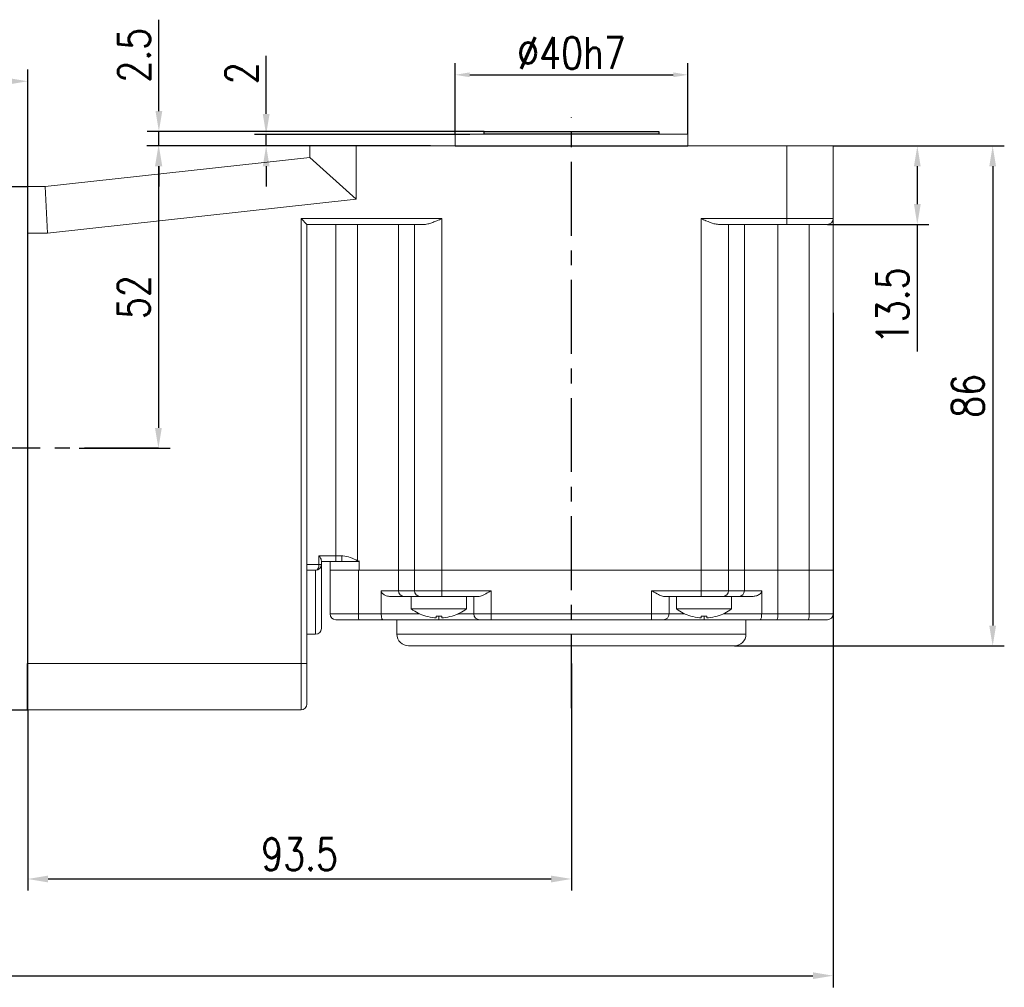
# Model space of a CAD drawing. Header units: inches. Extents: x 837 to 6223, y -2862 to 3098.
# Tile 52 of 139: x 4672 to 4841, y -464 to -298. Entities that reach past the tile are written whole.
import ezdxf

# ---------------------------------------------------------------- set-up
doc = ezdxf.new("R2010")
doc.units = ezdxf.units.IN
doc.header["$LTSCALE"] = 10
doc.header["$MEASUREMENT"] = 0
doc.linetypes.add('CENTER', pattern=[10.16, 6.35, -1.27, 1.27, -1.27])
for name, color, linetype in [('1轮廓实线层', 7, 'Continuous'), ('3中心线层', 1, 'CENTER'), ('7标注层', 4, 'Continuous')]:
    doc.layers.add(name, color=color, linetype=linetype)
doc.styles.add('TH_GBDIM', font='romans.shx', dxfattribs={"width": 0.8, "bigfont": 'gbcbig.shx'})
doc.dimstyles.new('TH_GBDIM', dxfattribs={"dimtxt": 3.5, "dimasz": 2.5, "dimexe": 2, "dimexo": 0, "dimgap": 1, "dimtad": 1, "dimdec": 4, "dimdsep": 46, "dimtxsty": 'TH_GBDIM', "dimcen": 0.09, "dimclrd": 4, "dimclre": 4, "dimclrt": 3, "dimadec": 0, "dimazin": 0, "dimtfac": 1, "dimtdec": 4, "dimtmove": 0, "dimatfit": 3, "dimfxl": 1, "dimtzin": 0, "dimarcsym": 0})

# ---------------------------------------------------------------- blocks, each defined once
blk = doc.blocks.new('*D729')
at = {"layer": '7标注层', "color": 4, "lineweight": -2, "transparency": 16777216}
for p, q in [((4766.48, -408.7), (4766.48, -447.74)), ((4672.98, -416.65), (4672.98, -447.74)), ((4676.48, -445.74), (4762.98, -445.74))]:
    blk.add_line(p, q, dxfattribs=at)
at = {"layer": '7标注层', "color": 4, "transparency": 16777216}
for points in [[(4676.48, -445.16), (4676.48, -446.33), (4672.98, -445.74)], [(4762.98, -445.16), (4762.98, -446.33), (4766.48, -445.74)]]:
    blk.add_solid(points, dxfattribs=at)
at = {"layer": 'Defpoints', "color": 0, "transparency": 16777216}
for p in [(4766.48, -408.7), (4672.98, -416.65), (4766.48, -445.74)]:
    blk.add_point(p, dxfattribs=at)
at = {"layer": '7标注层', "color": 3, "transparency": 16777216, "insert": (4719.73, -441.49), "char_height": 5.5, "attachment_point": 5, "style": 'TH_GBDIM'}
blk.add_mtext('93.5', dxfattribs=at)
blk = doc.blocks.new('*D819')
at = {"layer": '7标注层', "color": 4, "lineweight": -2, "transparency": 16777216}
for p, q in [((4811.48, -319.65), (4840.9, -319.65)), ((4838.9, -323.15), (4838.9, -402.15)), ((4794.48, -405.65), (4840.9, -405.65))]:
    blk.add_line(p, q, dxfattribs=at)
at = {"layer": '7标注层', "color": 4, "transparency": 16777216}
for points in [[(4838.31, -323.15), (4839.48, -323.15), (4838.9, -319.65)], [(4838.31, -402.15), (4839.48, -402.15), (4838.9, -405.65)]]:
    blk.add_solid(points, dxfattribs=at)
at = {"layer": 'Defpoints', "color": 0, "transparency": 16777216}
for p in [(4811.48, -319.65), (4794.48, -405.65), (4838.9, -405.65)]:
    blk.add_point(p, dxfattribs=at)
at = {"layer": '7标注层', "color": 3, "transparency": 16777216, "insert": (4834.65, -362.65), "char_height": 5.5, "attachment_point": 5, "rotation": 90, "style": 'TH_GBDIM'}
blk.add_mtext('86', dxfattribs=at)
blk = doc.blocks.new('*D820')
at = {"layer": '7标注层', "color": 4, "lineweight": -2, "transparency": 16777216}
for p, q in [((4812.62, -319.65), (4827.94, -319.65)), ((4825.94, -323.15), (4825.94, -329.65)), ((4810.48, -333.15), (4827.94, -333.15)), ((4825.94, -333.15), (4825.94, -355.03))]:
    blk.add_line(p, q, dxfattribs=at)
at = {"layer": '7标注层', "color": 4, "transparency": 16777216}
for points in [[(4825.36, -323.15), (4826.52, -323.15), (4825.94, -319.65)], [(4825.36, -329.65), (4826.52, -329.65), (4825.94, -333.15)]]:
    blk.add_solid(points, dxfattribs=at)
at = {"layer": 'Defpoints', "color": 0, "transparency": 16777216}
for p in [(4812.62, -319.65), (4825.94, -319.65), (4810.48, -333.15)]:
    blk.add_point(p, dxfattribs=at)
at = {"layer": '7标注层', "color": 3, "transparency": 16777216, "insert": (4821.69, -347.14), "char_height": 5.5, "attachment_point": 5, "rotation": 90, "style": 'TH_GBDIM'}
blk.add_mtext('13.5', dxfattribs=at)
blk = doc.blocks.new('*D718')
at = {"layer": '7标注层', "color": 4, "lineweight": -2, "transparency": 16777216}
for p, q in [((4721.48, -319.65), (4693.46, -319.65)), ((4695.46, -323.15), (4695.46, -368.15)), ((4681.81, -371.65), (4697.46, -371.65))]:
    blk.add_line(p, q, dxfattribs=at)
at = {"layer": '7标注层', "color": 4, "transparency": 16777216}
for points in [[(4694.87, -323.15), (4696.04, -323.15), (4695.46, -319.65)], [(4694.87, -368.15), (4696.04, -368.15), (4695.46, -371.65)]]:
    blk.add_solid(points, dxfattribs=at)
at = {"layer": 'Defpoints', "color": 0, "transparency": 16777216}
for p in [(4721.48, -319.65), (4681.81, -371.65), (4695.46, -371.65)]:
    blk.add_point(p, dxfattribs=at)
at = {"layer": '7标注层', "color": 3, "transparency": 16777216, "insert": (4691.21, -345.65), "char_height": 5.5, "attachment_point": 5, "rotation": 90, "style": 'TH_GBDIM'}
blk.add_mtext('52', dxfattribs=at)
blk = doc.blocks.new('*D725')
at = {"layer": '7标注层', "color": 4, "lineweight": -2, "transparency": 16777216}
for p, q in [((4713.98, -314.15), (4713.98, -304.16)), ((4748.99, -317.65), (4711.98, -317.65)), ((4713.98, -319.65), (4713.98, -317.65)), ((4736.29, -319.65), (4711.98, -319.65)), ((4713.98, -323.15), (4713.98, -326.65))]:
    blk.add_line(p, q, dxfattribs=at)
at = {"layer": '7标注层', "color": 4, "transparency": 16777216}
for points in [[(4713.4, -314.15), (4714.57, -314.15), (4713.98, -317.65)], [(4713.4, -323.15), (4714.57, -323.15), (4713.98, -319.65)]]:
    blk.add_solid(points, dxfattribs=at)
at = {"layer": 'Defpoints', "color": 0, "transparency": 16777216}
for p in [(4748.99, -317.65), (4713.98, -319.65), (4736.29, -319.65)]:
    blk.add_point(p, dxfattribs=at)
at = {"layer": '7标注层', "color": 3, "transparency": 16777216, "insert": (4709.73, -307.13), "char_height": 5.5, "attachment_point": 5, "rotation": 90, "style": 'TH_GBDIM'}
blk.add_mtext('2', dxfattribs=at)
blk = doc.blocks.new('*D726')
at = {"layer": '7标注层', "color": 4, "lineweight": -2, "transparency": 16777216}
for p, q in [((4746.48, -317.65), (4746.48, -305.41)), ((4786.48, -317.65), (4786.48, -305.41)), ((4748.98, -307.41), (4783.98, -307.41))]:
    blk.add_line(p, q, dxfattribs=at)
at = {"layer": '7标注层', "color": 4, "transparency": 16777216}
for points in [[(4748.98, -306.99), (4748.98, -307.82), (4746.48, -307.41)], [(4783.98, -306.99), (4783.98, -307.82), (4786.48, -307.41)]]:
    blk.add_solid(points, dxfattribs=at)
at = {"layer": 'Defpoints', "color": 0, "transparency": 16777216}
for p in [(4786.48, -307.41), (4746.48, -317.65), (4786.48, -317.65)]:
    blk.add_point(p, dxfattribs=at)
at = {"layer": '7标注层', "color": 3, "transparency": 16777216, "insert": (4766.48, -303.66), "char_height": 5.5, "attachment_point": 5, "style": 'TH_GBDIM'}
blk.add_mtext('%%C40h7', dxfattribs=at)
blk = doc.blocks.new('*D727')
at = {"layer": '7标注层', "color": 4, "lineweight": -2, "transparency": 16777216}
for p, q in [((4505.98, -348.36), (4505.98, -464.38)), ((4811.48, -348.36), (4811.48, -464.38)), ((4509.48, -462.38), (4807.98, -462.38))]:
    blk.add_line(p, q, dxfattribs=at)
at = {"layer": '7标注层', "color": 4, "transparency": 16777216}
for points in [[(4509.48, -461.79), (4509.48, -462.96), (4505.98, -462.38)], [(4807.98, -461.79), (4807.98, -462.96), (4811.48, -462.38)]]:
    blk.add_solid(points, dxfattribs=at)
at = {"layer": 'Defpoints', "color": 0, "transparency": 16777216}
for p in [(4505.98, -348.36), (4811.48, -348.36), (4811.48, -462.38)]:
    blk.add_point(p, dxfattribs=at)
at = {"layer": '7标注层', "color": 3, "transparency": 16777216, "insert": (4658.73, -458.13), "char_height": 5.5, "attachment_point": 5, "style": 'TH_GBDIM'}
blk.add_mtext('305.5', dxfattribs=at)
blk = doc.blocks.new('*D716')
at = {"layer": '7标注层', "color": 4, "lineweight": -2, "transparency": 16777216}
for p, q in [((4505.98, -371.66), (4505.98, -306.52)), ((4672.98, -408.66), (4672.98, -306.52)), ((4669.48, -308.52), (4509.48, -308.52))]:
    blk.add_line(p, q, dxfattribs=at)
at = {"layer": '7标注层', "color": 4, "transparency": 16777216}
for points in [[(4509.48, -307.94), (4509.48, -309.11), (4505.98, -308.52)], [(4669.48, -307.94), (4669.48, -309.11), (4672.98, -308.52)]]:
    blk.add_solid(points, dxfattribs=at)
at = {"layer": 'Defpoints', "color": 0, "transparency": 16777216}
for p in [(4505.98, -308.52), (4505.98, -371.66), (4672.98, -408.66)]:
    blk.add_point(p, dxfattribs=at)
at = {"layer": '7标注层', "color": 3, "transparency": 16777216, "insert": (4589.48, -304.27), "char_height": 5.5, "attachment_point": 5, "style": 'TH_GBDIM'}
blk.add_mtext('167', dxfattribs=at)
blk = doc.blocks.new('*D624')
at = {"layer": '7标注层', "color": 4, "lineweight": -2, "transparency": 16777216}
for p, q in [((4695.54, -313.65), (4695.54, -297.93)), ((4751.48, -317.15), (4693.54, -317.15)), ((4695.54, -319.65), (4695.54, -317.15)), ((4742.26, -319.65), (4693.54, -319.65)), ((4695.54, -323.15), (4695.54, -326.65))]:
    blk.add_line(p, q, dxfattribs=at)
at = {"layer": '7标注层', "color": 4, "transparency": 16777216}
for points in [[(4694.96, -313.65), (4696.12, -313.65), (4695.54, -317.15)], [(4694.96, -323.15), (4696.12, -323.15), (4695.54, -319.65)]]:
    blk.add_solid(points, dxfattribs=at)
at = {"layer": 'Defpoints', "color": 0, "transparency": 16777216}
for p in [(4751.48, -317.15), (4695.54, -319.65), (4742.26, -319.65)]:
    blk.add_point(p, dxfattribs=at)
at = {"layer": '7标注层', "color": 3, "transparency": 16777216, "insert": (4691.29, -304.04), "char_height": 5.5, "attachment_point": 5, "rotation": 90, "style": 'TH_GBDIM'}
blk.add_mtext('2.5', dxfattribs=at)

msp = doc.modelspace()

# ---------------------------------------------------------------- linework, layer by layer
at = {"color": 7, "linetype": 'Continuous', "lineweight": 15}
for p, q in [((4746.47871, -317.64675), (4786.47871, -317.64675)), ((4721.47871, -321.64675), (4721.47871, -319.64675)), ((4721.47871, -319.64675), (4729.47871, -319.64675)), ((4729.47871, -319.64675), (4729.47871, -328.81579)), ((4729.47871, -319.64675), (4803.47871, -319.64675)), ((4803.47871, -332.14675), (4803.47871, -319.64675)), ((4803.47871, -319.64675), (4811.47871, -319.64675)), ((4811.47871, -319.64675), (4811.47871, -332.14675)), ((4675.97871, -326.64675), (4721.47871, -321.64675)), ((4721.47871, -321.64675), (4729.47871, -328.81579)), ((4672.97871, -326.64675), (4675.97871, -326.64675)), ((4675.97871, -326.64675), (4676.41695, -334.64675)), ((4729.47871, -328.81579), (4676.41695, -334.64675)), ((4719.97871, -332.14675), (4744.18716, -332.14675)), ((4719.97871, -408.64675), (4719.97871, -332.14675)), ((4720.97871, -333.14675), (4719.97871, -332.14675)), ((4741.18716, -333.14675), (4720.97871, -333.14675)), ((4720.97871, -333.14675), (4720.97871, -408.64675)), ((4725.97871, -333.14675), (4725.97871, -390.14675)), ((4729.70916, -333.14675), (4729.70916, -391.01236)), ((4736.75685, -333.14675), (4736.75685, -392.64675)), ((4739.4887, -392.64675), (4739.4887, -333.14675)), ((4744.18716, -332.14675), (4744.18716, -392.64675)), ((4788.77025, -332.14675), (4803.47871, -332.14675)), ((4788.77025, -392.64675), (4788.77025, -332.14675)), ((4803.47871, -333.14675), (4791.77025, -333.14675)), ((4793.46872, -333.14675), (4793.46872, -392.64675)), ((4796.20057, -333.14675), (4796.20057, -392.64675)), ((4801.9459, -333.14675), (4801.9459, -392.64675)), ((4803.47871, -332.14675), (4803.47871, -333.14675)), ((4803.47871, -332.14675), (4811.47871, -332.14675)), ((4810.47871, -333.14675), (4803.47871, -333.14675)), ((4807.34695, -392.64675), (4807.34695, -333.14675)), ((4811.47871, -332.14675), (4811.47871, -392.64675)), ((4676.41695, -334.64675), (4672.97871, -334.64675)), ((4723.06204, -390.14675), (4725.97871, -390.14675)), ((4723.06204, -391.64675), (4723.06204, -390.14675)), ((4723.47871, -390.99922), (4723.47871, -391.64675)), ((4725.97871, -390.14675), (4725.97871, -391.14675)), ((4725.97871, -390.14675), (4726.97871, -390.14675)), ((4726.97871, -390.14675), (4726.97871, -391.14675)), ((4729.70916, -391.01236), (4729.64253, -391.14675)), ((4729.97871, -391.04057), (4729.97871, -392.64675)), ((4720.97871, -391.64675), (4723.06204, -391.64675)), ((4722.47871, -392.64675), (4720.97871, -392.64675)), ((4722.47871, -403.64675), (4722.47871, -392.64675)), ((4723.06204, -391.64675), (4723.47871, -391.64675)), ((4725.97871, -391.14675), (4723.47871, -391.14675)), ((4723.47871, -391.64675), (4723.47871, -402.64675)), ((4724.97871, -391.14675), (4724.97871, -392.64675)), ((4724.97871, -400.14675), (4724.97871, -392.64675)), ((4724.97871, -392.64675), (4729.87089, -392.64675)), ((4726.97871, -391.14675), (4725.97871, -391.14675)), ((4726.97871, -391.14675), (4729.64253, -391.14675)), ((4729.64253, -391.14675), (4729.97871, -391.14675)), ((4729.87089, -392.64675), (4729.87089, -400.14675)), ((4729.87089, -392.64675), (4736.75685, -392.64675)), ((4736.75685, -392.64675), (4729.97871, -392.64675)), ((4736.75685, -392.64675), (4736.75685, -396.14675)), ((4739.4887, -392.64675), (4736.75685, -392.64675)), ((4739.4887, -392.64675), (4736.75685, -392.64675)), ((4739.4887, -396.14675), (4739.4887, -392.64675)), ((4739.4887, -392.64675), (4744.18716, -392.64675)), ((4739.4887, -392.64675), (4744.18716, -392.64675)), ((4744.18716, -392.64675), (4744.18716, -396.14675)), ((4788.77025, -392.64675), (4744.18716, -392.64675)), ((4744.18716, -392.64675), (4788.77025, -392.64675)), ((4788.77025, -396.14675), (4788.77025, -392.64675)), ((4788.77025, -392.64675), (4793.46872, -392.64675)), ((4788.77025, -392.64675), (4793.46872, -392.64675)), ((4793.46872, -392.64675), (4793.46872, -396.14675)), ((4796.20057, -392.64675), (4793.46872, -392.64675)), ((4796.20057, -392.64675), (4793.46872, -392.64675)), ((4796.20057, -392.64675), (4796.20057, -396.14675)), ((4796.20057, -392.64675), (4801.9459, -392.64675)), ((4801.9459, -392.64675), (4796.20057, -392.64675)), ((4801.9459, -392.64675), (4801.9459, -400.14675)), ((4807.34695, -392.64675), (4801.9459, -392.64675)), ((4807.34695, -392.64675), (4801.9459, -392.64675)), ((4807.34695, -400.14675), (4807.34695, -392.64675)), ((4807.34695, -392.64675), (4811.47871, -392.64675)), ((4807.34695, -392.64675), (4811.47871, -392.64675)), ((4811.47871, -392.64675), (4811.47871, -400.14675)), ((4733.77315, -396.14675), (4736.75685, -396.14675)), ((4733.77315, -400.14675), (4733.77315, -396.14675)), ((4737.69654, -397.14675), (4735.41144, -397.14675)), ((4736.75685, -396.14675), (4739.4887, -396.14675)), ((4739.15003, -397.14675), (4737.69654, -397.14675)), ((4739.15003, -397.14675), (4739.31939, -397.14675)), ((4740.42839, -397.14675), (4739.31939, -397.14675)), ((4739.4887, -396.14675), (4744.18716, -396.14675)), ((4744.18716, -397.14675), (4740.42839, -397.14675)), ((4744.18716, -397.14675), (4744.18716, -396.14675)), ((4744.18716, -396.14675), (4752.69218, -396.14675)), ((4750.45611, -397.14675), (4744.18716, -397.14675)), ((4749.69218, -400.14675), (4749.69218, -397.14675)), ((4752.69218, -396.14675), (4752.69218, -400.14675)), ((4780.26524, -400.14675), (4780.26524, -396.14675)), ((4780.26524, -396.14675), (4788.77025, -396.14675)), ((4788.77025, -397.14675), (4782.50131, -397.14675)), ((4783.26524, -397.14675), (4783.26524, -400.14675)), ((4788.77025, -397.14675), (4788.77025, -396.14675)), ((4788.77025, -396.14675), (4793.46872, -396.14675)), ((4792.52902, -397.14675), (4788.77025, -397.14675)), ((4793.63803, -397.14675), (4792.52902, -397.14675)), ((4793.46872, -396.14675), (4796.20057, -396.14675)), ((4793.63803, -397.14675), (4793.80739, -397.14675)), ((4795.26087, -397.14675), (4793.80739, -397.14675)), ((4797.54597, -397.14675), (4795.26087, -397.14675)), ((4796.20057, -396.14675), (4799.18426, -396.14675)), ((4799.18426, -396.14675), (4799.18426, -400.14675)), ((4738.94218, -399.28395), (4748.44218, -399.28395)), ((4784.51524, -399.28395), (4794.01524, -399.28395)), ((4724.97871, -400.14675), (4729.87089, -400.14675)), ((4729.89245, -401.14675), (4725.97871, -401.14675)), ((4729.87089, -400.14675), (4733.77315, -400.14675)), ((4734.05762, -401.14675), (4729.89245, -401.14675)), ((4733.77315, -400.14675), (4740.41957, -400.14675)), ((4743.69218, -401.14675), (4734.05762, -401.14675)), ((4741.43059, -400.52042), (4741.43831, -400.50704)), ((4743.20218, -400.79255), (4743.20218, -400.50704)), ((4743.69218, -400.52042), (4743.69218, -401.14675)), ((4750.69218, -401.14675), (4743.69218, -401.14675)), ((4744.18218, -400.50704), (4744.18218, -400.79255)), ((4745.94605, -400.50704), (4745.95377, -400.52042)), ((4746.96479, -400.14675), (4749.69218, -400.14675)), ((4749.69218, -400.14675), (4752.69218, -400.14675)), ((4752.69218, -401.14675), (4750.69218, -401.14675)), ((4752.69218, -400.14675), (4752.69218, -401.14675)), ((4752.69218, -400.14675), (4780.26524, -400.14675)), ((4780.26524, -401.14675), (4752.69218, -401.14675)), ((4780.26524, -400.14675), (4783.26524, -400.14675)), ((4780.26524, -400.14675), (4780.26524, -401.14675)), ((4782.26524, -401.14675), (4780.26524, -401.14675)), ((4789.26524, -401.14675), (4782.26524, -401.14675)), ((4783.26524, -400.14675), (4785.99262, -400.14675)), ((4787.00364, -400.52042), (4787.01137, -400.50704)), ((4788.77524, -400.79255), (4788.77524, -400.50704)), ((4789.26524, -400.52042), (4789.26524, -401.14675)), ((4798.8998, -401.14675), (4789.26524, -401.14675)), ((4789.75524, -400.50704), (4789.75524, -400.79255)), ((4791.5191, -400.50704), (4791.52683, -400.52042)), ((4792.53785, -400.14675), (4799.18426, -400.14675)), ((4801.77225, -401.14675), (4798.8998, -401.14675)), ((4799.18426, -400.14675), (4801.9459, -400.14675)), ((4807.1733, -401.14675), (4801.77225, -401.14675)), ((4801.9459, -400.14675), (4807.34695, -400.14675)), ((4810.47871, -401.14675), (4807.1733, -401.14675)), ((4807.34695, -400.14675), (4811.47871, -400.14675)), ((4720.97871, -403.64675), (4722.47871, -403.64675)), ((4736.47871, -403.64675), (4796.47871, -403.64675)), ((4794.47871, -405.64675), (4738.47871, -405.64675)), ((4672.97871, -408.64675), (4719.97871, -408.64675)), ((4719.97871, -416.64675), (4719.97871, -408.64675)), ((4720.97871, -408.64675), (4719.97871, -408.64675)), ((4720.97871, -408.64675), (4720.97871, -415.64675)), ((4719.97871, -416.64675), (4672.97871, -416.64675))]:
    msp.add_line(p, q, dxfattribs=at)
for p, q in [((4664.97871, -326.64675), (4672.97871, -326.64675)), ((4672.97871, -326.64675), (4672.97871, -334.64675)), ((4672.97871, -326.64675), (4672.97871, -334.64675)), ((4672.97871, -416.64675), (4672.97871, -408.64675)), ((4672.97871, -416.64675), (4672.97871, -408.64675)), ((4664.97871, -416.64675), (4672.97871, -416.64675)), ((4664.97871, -416.64675), (4672.97871, -416.64675))]:
    msp.add_line(p, q)
at = {"color": 7, "linetype": 'Continuous', "lineweight": 15, "flags": 128}
msp.add_lwpolyline([(4723.06204, -391.64675), (4723.05083, -391.84184), (4723.01764, -392.02943), (4722.96373, -392.20232), (4722.89119, -392.35386), (4722.80279, -392.47822), (4722.70194, -392.57063), (4722.59251, -392.62754), (4722.47871, -392.64675)], dxfattribs=at)
at = {"color": 7, "linetype": 'Continuous', "lineweight": 15}
for centre, radius, start, end in [((4810.47871, -332.14675), 1, 270, 0), ((4722.47871, -391.64675), 1, 270, 0), ((4737.72766, -396.17599), 0.97125, 178.2745646, 268.1637932), ((4740.45952, -396.17599), 0.97125, 178.2745646, 268.1637932), ((4792.4979, -396.17599), 0.97125, 271.8362068, 1.7254354), ((4795.22975, -396.17599), 0.97125, 271.8362068, 1.7254354), ((4743.69218, -392.84675), 8, 233.5764264, 253.5786384), ((4743.69218, -392.84675), 8, 286.4213616, 306.4235736), ((4789.26524, -392.84675), 8, 233.5764264, 253.5786384), ((4789.26524, -392.84675), 8, 286.4213616, 306.4235736), ((4725.97871, -400.14675), 1, 180, 270), ((4741.48034, -400.39663), 11.61215, 178.7669472, 183.7037463), ((4743.69218, -392.84675), 7.98498, 253.6046715, 264.3221101), ((4743.69218, -391.54362), 8.9768, 266.8709455, 273.1290545), ((4743.69218, -392.84675), 7.98498, 275.6778899, 286.3953285), ((4750.69218, -400.14675), 1, 180, 270), ((4782.26524, -400.14675), 1, 270, 0), ((4789.26524, -392.84675), 7.98498, 253.6046715, 264.3221101), ((4789.26524, -391.54362), 8.9768, 266.8709455, 273.1290545), ((4789.26524, -392.84675), 7.98498, 275.6778899, 286.3953285), ((4800.37597, -400.38921), 1.58854, 331.5183868, 8.7794609), ((4805.77702, -400.38921), 1.58854, 331.5183868, 8.7794609), ((4810.47871, -400.14675), 1, 270, 0), ((4722.47871, -402.64675), 1, 270, 0), ((4738.47871, -403.64675), 2, 180, 270), ((4794.47871, -403.64675), 2, 270, 0), ((4719.97871, -415.64675), 1, 270, 0)]:
    msp.add_arc(centre, radius, start, end, dxfattribs=at)
for points in [[(4746.47871, -317.64675), (4746.47871, -319.64675)], [(4786.47871, -319.64675), (4786.47871, -317.64675)], [(4738.94218, -397.14675), (4738.94218, -399.28395)], [(4748.44218, -399.28395), (4748.44218, -397.14675)], [(4784.51524, -397.14675), (4784.51524, -399.28395)], [(4794.01524, -399.28395), (4794.01524, -397.14675)], [(4736.47871, -401.14675), (4736.47871, -403.64675)], [(4796.47871, -403.64675), (4796.47871, -401.14675)]]:
    msp.add_open_spline(points, degree=1, dxfattribs=at)
for points, knots in [([(4744.18716, -332.14675), (4744.18286, -332.14867), (4744.0421, -332.21162), (4743.76401, -332.33596), (4743.37584, -332.50584), (4743.00989, -332.65945), (4742.66535, -332.79542), (4742.3205, -332.91945), (4741.95604, -333.03106), (4741.57257, -333.12372), (4741.31653, -333.13902), (4741.18716, -333.14675)], [0, 0, 0, 0, 0.0041700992, 0.1364004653, 0.2693949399, 0.3811264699, 0.4934125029, 0.6076881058, 0.7228179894, 0.8599489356, 1, 1, 1, 1]), ([(4791.77025, -333.14675), (4791.5096, -333.11624), (4790.82303, -333.03589), (4789.79483, -332.60016), (4789.05236, -332.27292), (4788.77456, -332.14867), (4788.77025, -332.14675)], [0, 0, 0, 0, 0.277157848, 0.730058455, 0.995818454, 1, 1, 1, 1]), ([(4723.06204, -390.14675), (4723.0632, -390.14831), (4723.11212, -390.21435), (4723.25597, -390.42316), (4723.43305, -390.73608), (4723.4652, -390.92138), (4723.47871, -390.99922)], [0, 0, 0, 0, 0.004957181, 0.210261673, 0.668255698, 1, 1, 1, 1]), ([(4726.97871, -390.14675), (4727.04032, -390.14809), (4727.54387, -390.15904), (4728.48867, -390.42143), (4729.2975, -390.81304), (4729.70916, -391.01236)], [0, 0, 0, 0, 0.064072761, 0.523657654, 1, 1, 1, 1]), ([(4729.70916, -391.01236), (4729.72793, -391.0226), (4729.77059, -391.04588), (4729.82512, -391.06725), (4729.88966, -391.07313), (4729.93398, -391.0606), (4729.96833, -391.04548), (4729.9768, -391.04147), (4729.97871, -391.04057)], [0, 0, 0, 0, 0.224847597, 0.511034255, 0.60474783, 0.90162901, 0.977878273, 1, 1, 1, 1]), ([(4735.41144, -397.14675), (4735.15031, -397.12157), (4734.70721, -397.07885), (4734.20785, -396.82591), (4733.93529, -396.57926), (4733.79734, -396.36013), (4733.78076, -396.21387), (4733.77315, -396.14675)], [0, 0, 0, 0, 0.375456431, 0.637101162, 0.789766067, 0.903517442, 1, 1, 1, 1]), ([(4752.69218, -396.14675), (4752.68902, -396.14858), (4752.63182, -396.1816), (4752.23035, -396.41348), (4751.59033, -396.77383), (4750.89088, -397.09497), (4750.57507, -397.13258), (4750.45611, -397.14675)], [0, 0, 0, 0, 0.004008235, 0.072495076, 0.508977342, 0.815042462, 1, 1, 1, 1]), ([(4782.50131, -397.14675), (4782.38235, -397.13258), (4782.06653, -397.09497), (4781.36709, -396.77383), (4780.72706, -396.41348), (4780.32559, -396.1816), (4780.2684, -396.14858), (4780.26524, -396.14675)], [0, 0, 0, 0, 0.184957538, 0.491022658, 0.927504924, 0.995991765, 1, 1, 1, 1]), ([(4799.18426, -396.14675), (4799.17707, -396.21199), (4799.16092, -396.35831), (4799.01282, -396.59518), (4798.69388, -396.86713), (4798.18119, -397.0949), (4797.75856, -397.1294), (4797.54597, -397.14675)], [0, 0, 0, 0, 0.093757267, 0.210304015, 0.391081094, 0.693703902, 1, 1, 1, 1]), ([(4734.05762, -401.14675), (4734.05684, -401.14674), (4734.03316, -401.1465), (4733.9785, -401.11997), (4733.89917, -400.99344), (4733.82982, -400.76562), (4733.78239, -400.47405), (4733.77624, -400.25588), (4733.77315, -400.14675)], [0, 0, 0, 0, 0.005543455, 0.167838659, 0.383691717, 0.591587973, 0.79572705, 1, 1, 1, 1]), ([(4742.90218, -400.79255), (4742.93571, -400.79556), (4743.00277, -400.80158), (4743.09245, -400.80539), (4743.16017, -400.80463), (4743.19679, -400.79989), (4743.20062, -400.79468), (4743.20218, -400.79255)], [0, 0, 0, 0, 0.213878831, 0.427809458, 0.640593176, 0.852880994, 1, 1, 1, 1]), ([(4744.18218, -400.79255), (4744.18545, -400.79556), (4744.19199, -400.80158), (4744.24325, -400.80539), (4744.31866, -400.80463), (4744.40304, -400.79989), (4744.45919, -400.79468), (4744.48218, -400.79255)], [0, 0, 0, 0, 0.213878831, 0.427809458, 0.640593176, 0.852880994, 1, 1, 1, 1]), ([(4788.47524, -400.79255), (4788.50876, -400.79556), (4788.57583, -400.80158), (4788.66551, -400.80539), (4788.73322, -400.80463), (4788.76985, -400.79989), (4788.77367, -400.79468), (4788.77524, -400.79255)], [0, 0, 0, 0, 0.213878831, 0.427809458, 0.640593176, 0.852880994, 1, 1, 1, 1]), ([(4789.75524, -400.79255), (4789.75851, -400.79556), (4789.76505, -400.80158), (4789.81631, -400.80539), (4789.89172, -400.80463), (4789.97609, -400.79989), (4790.03225, -400.79468), (4790.05524, -400.79255)], [0, 0, 0, 0, 0.213878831, 0.427809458, 0.640593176, 0.852880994, 1, 1, 1, 1]), ([(4799.18426, -400.14675), (4799.18118, -400.25588), (4799.17502, -400.47405), (4799.12759, -400.76562), (4799.05825, -400.99344), (4798.97892, -401.11997), (4798.92426, -401.1465), (4798.90058, -401.14674), (4798.8998, -401.14675)], [0, 0, 0, 0, 0.2042729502, 0.4084120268, 0.6163082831, 0.8321613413, 0.9944565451, 1, 1, 1, 1])]:
    msp.add_open_spline(points, degree=3, knots=knots, dxfattribs=at)
at = {"layer": '1轮廓实线层'}
for p, q in [((4751.47871, -317.64675), (4751.47871, -317.14675)), ((4751.47871, -317.14675), (4781.47871, -317.14675)), ((4781.47871, -317.64675), (4751.47871, -317.64675)), ((4781.47871, -317.14675), (4781.47871, -317.64675)), ((4746.47871, -319.64675), (4786.47871, -319.64675))]:
    msp.add_line(p, q, dxfattribs=at)
at = {"layer": '1轮廓实线层', "color": 0}
for p, q in [((4672.97871, -326.64675), (4672.97871, -416.64675)), ((4672.97871, -326.64675), (4672.97871, -416.64675)), ((4672.97871, -328.64675), (4672.97871, -329.54675)), ((4672.97871, -328.64675), (4672.97871, -329.54675))]:
    msp.add_line(p, q, dxfattribs=at)
at = {"layer": '3中心线层', "ltscale": 0.2}
for p, q in [((4766.47871, -416.36551), (4766.47871, -314.70674)), ((4695.45688, -371.64675), (4641.52165, -371.64675))]:
    msp.add_line(p, q, dxfattribs=at)

# ---------------------------------------------------------------- dimensions: what is measured, and where the dimension line sits
at = {"layer": '7标注层'}
for base, p1, p2, angle, override, picture, middle in [((4695.54023, -319.64675), (4751.47871, -317.14675), (4742.26119, -319.64675), 90, {"dimtxt": 5.5, "dimasz": 3.5, "dimgap": 1.5, "dimdec": 1, "dimadec": 1}, '*D624', (4695.54023, -304.03723)), ((4505.97871, -308.52371), (4672.97871, -408.65513), (4505.97871, -371.65513), 180, {"dimtxt": 5.5, "dimasz": 3.5, "dimgap": 1.5, "dimtad": 1, "dimjust": 0, "dimdec": 1, "dimlfac": 1, "dimse1": 0, "dimse2": 0, "dimsd1": 0, "dimsd2": 0, "dimadec": 1}, '*D716', (4589.47871, -308.52371)), ((4713.98226, -319.64675), (4748.99188, -317.64675), (4736.28786, -319.64675), 90, {"dimtxt": 5.5, "dimasz": 3.5, "dimgap": 1.5, "dimdec": 1, "dimadec": 1}, '*D725', (4713.98226, -307.12736)), ((4838.8976, -405.64675), (4811.47871, -319.64675), (4794.47871, -405.64675), 90, {"dimtxt": 5.5, "dimasz": 3.5, "dimgap": 1.5, "dimdec": 1, "dimadec": 1}, '*D819', (4838.8976, -362.64675)), ((4825.93843, -319.64675), (4810.47871, -333.14675), (4812.62345, -319.64675), 90, {"dimtxt": 5.5, "dimasz": 3.5, "dimgap": 1.5, "dimdec": 1, "dimadec": 1}, '*D820', (4825.93843, -347.14429))]:
    dim = msp.add_linear_dim(base=base, p1=p1, p2=p2, angle=angle, dimstyle='TH_GBDIM', override=override, dxfattribs=at)
    dim.commit()
    dim.dimension.update_dxf_attribs({"geometry": picture, "text_midpoint": middle, "dimtype": 160})
dim = msp.add_linear_dim(base=(4786.47871, -307.40523), p1=(4746.47871, -317.64675), p2=(4786.47871, -317.64675), text='%%C<>h7', dimstyle='TH_GBDIM', override={"dimtxt": 5.5, "dimdec": 0}, dxfattribs=at)
dim.commit()
dim.dimension.update_dxf_attribs({"geometry": '*D726', "text_midpoint": (4766.47871, -307.40523), "dimtype": 160})
dim = msp.add_linear_dim(base=(4695.45688, -371.64675), p1=(4721.47871, -319.64675), p2=(4681.80637, -371.64675), angle=90, dimstyle='TH_GBDIM', override={"dimtxt": 5.5, "dimasz": 3.5, "dimgap": 1.5, "dimdec": 1, "dimadec": 1}, dxfattribs=at)
dim.commit()
dim.dimension.update_dxf_attribs({"geometry": '*D718', "text_midpoint": (4691.20688, -345.64675)})
for base, p1, p2, override, picture, middle in [((4811.47871, -462.37559), (4505.97871, -348.3602), (4811.47871, -348.3602), {"dimtxt": 5.5, "dimasz": 3.5, "dimgap": 1.5, "dimtad": 1, "dimjust": 0, "dimdec": 1, "dimlfac": 1, "dimse1": 0, "dimse2": 0, "dimsd1": 0, "dimsd2": 0, "dimadec": 1}, '*D727', (4658.72871, -462.37559)), ((4766.47871, -445.74488), (4672.97871, -416.64675), (4766.47871, -408.69559), {"dimtxt": 5.5, "dimasz": 3.5, "dimgap": 1.5, "dimdec": 1, "dimadec": 1}, '*D729', (4719.72871, -445.74488))]:
    dim = msp.add_linear_dim(base=base, p1=p1, p2=p2, dimstyle='TH_GBDIM', override=override, dxfattribs=at)
    dim.commit()
    dim.dimension.update_dxf_attribs({"geometry": picture, "text_midpoint": middle, "dimtype": 160})

doc.saveas('drawing.dxf')
